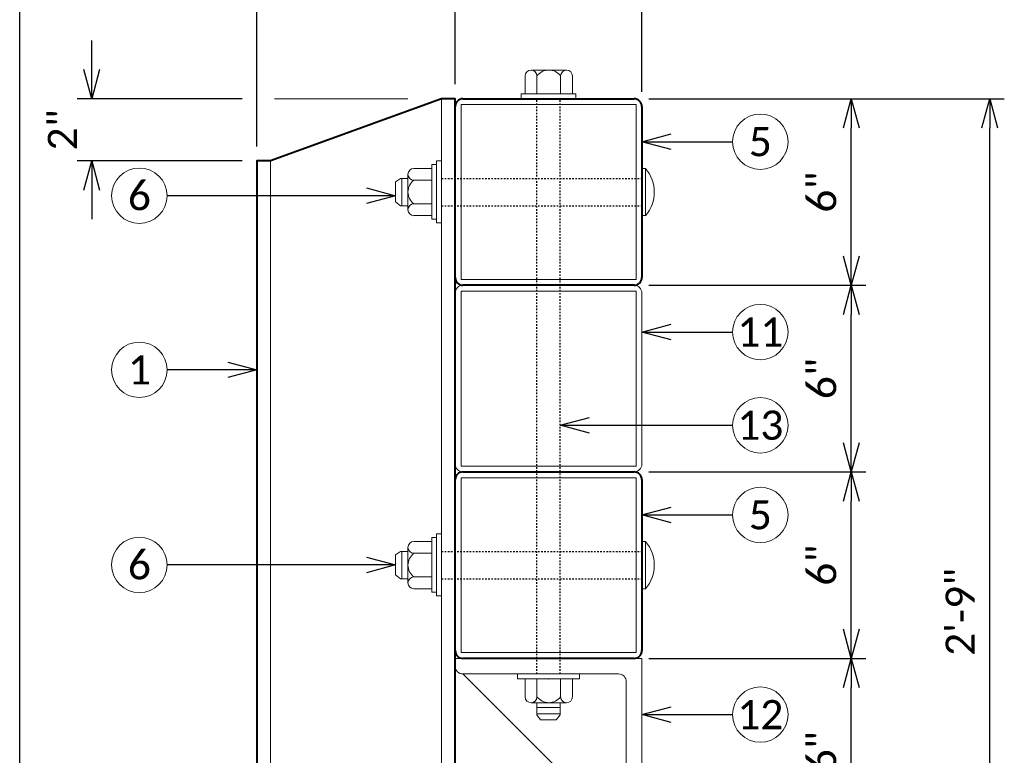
# Model space of a CAD drawing. Extents: x -1150 to 724, y -518 to -203.
# Tile 8 of 14: x 73 to 136, y -311 to -263. Entities that reach past the tile are written whole.
import ezdxf
from ezdxf import colors
from ezdxf.entities.mleader import LeaderData, LeaderLine
from ezdxf.math import Vec2, Vec3

# ---------------------------------------------------------------- set-up
doc = ezdxf.new("R2010")
doc.units = 0
doc.header["$MEASUREMENT"] = 0
doc.linetypes.add('Wisdot2', pattern=[0.125, 0.0625, -0.0625])
for name, color, linetype, lineweight in [('B_ANNO_DIM', 7, 'Continuous', 18), ('B_ANNO_SYMB', 7, 'Continuous', 18), ('B_ANNO_TEXT', 7, 'Continuous', 18), ('B_DETAIL_HIDDEN', 7, 'Wisdot2', 25), ('B_DETAIL_OBJ', 7, 'Continuous', 40), ('B_STEEL', 92, 'Continuous', 18), ('B_STEEL_BOLT', 3, 'Continuous', 18)]:
    doc.layers.add(name, color=color, linetype=linetype, lineweight=lineweight)
doc.styles.add('Annotative', font='calibri.ttf', dxfattribs={"height": 0.0625})
doc.styles.get("Standard").update_dxf_attribs({"font": 'calibri.ttf'})
doc.dimstyles.new('Annotative', dxfattribs={"dimscale": 0, "dimtxt": 0.0625, "dimasz": 0.0625, "dimexe": 0.03125, "dimexo": 0.03125, "dimgap": 0.03125, "dimtad": 1, "dimdec": 3, "dimzin": 3, "dimdsep": 46, "dimlunit": 4, "dimtxsty": 'Standard', "dimblk": 'OPEN30', "dimcen": 0.03125, "dimaunit": 1, "dimadec": 0, "dimazin": 3, "dimtfac": 0.75, "dimtdec": 3, "dimtofl": 0, "dimtmove": 0, "dimatfit": 3, "dimldrblk": 'OPEN30', "dimfxl": 1, "dimtfill": 1, "dimfrac": 1, "dimtolj": 1, "dimtzin": 0, "dimarcsym": 0})

# ---------------------------------------------------------------- blocks, each defined once
blk = doc.blocks.new('AnonymousCell')
at = {"layer": 'B_DETAIL_OBJ', "flags": 128}
for points in [[(-5.5, 5.999), (5.5, 5.999)], [(-6, -5.501), (-6, 5.499)], [(6, 5.499), (6, -5.501)], [(5.5, -6.001), (-5.5, -6.001)]]:
    blk.add_lwpolyline(points, dxfattribs=at)
at = {"layer": 'B_DETAIL_OBJ'}
for centre, start, end in [((-5.5, 5.499), 90, 180), ((5.5, 5.499), 0, 90), ((-5.5, -5.501), 180, 270), ((5.5, -5.501), 270, 0)]:
    blk.add_arc(centre, 0.5, start, end, dxfattribs=at)
at = {"layer": 'B_STEEL', "flags": 128}
blk.add_lwpolyline([(-5.625, 5.624), (5.625, 5.624), (5.625, -5.626), (-5.625, -5.626), (-5.625, 5.624)], dxfattribs=at)
blk = doc.blocks.new('AnonymousCell7')
at = {"layer": 'B_DETAIL_HIDDEN', "ltscale": 0.5}
for p, q in [((-5.358, 0.863), (7.517, 0.863)), ((-5.358, -0.894), (7.517, -0.894))]:
    blk.add_line(p, q, dxfattribs=at)
at = {"layer": 'B_STEEL_BOLT'}
for p, q in [((-5.678, 1.997), (-5.678, -1.997)), ((-5.678, 1.997), (-5.358, 1.997)), ((-7.142, 1.505), (-5.992, 1.505)), ((-5.997, -1.757), (-5.997, 1.758)), ((-5.997, 1.758), (-5.678, 1.758)), ((7.517, 1.502), (7.517, -1.533)), ((7.517, 1.502), (7.757, 1.502)), ((7.757, 1.502), (7.757, -1.533)), ((-8.314, 0.639), (-7.994, 0.863)), ((-8.314, -0.639), (-8.314, 0.639)), ((-7.994, 0.863), (-7.521, 0.863)), ((-7.914, -0.894), (-7.914, 0.863)), ((-7.521, -1.156), (-7.521, 1.125)), ((-7.142, 0.745), (-5.992, 0.745)), ((-8.314, -0.639), (-7.994, -0.894)), ((-7.994, -0.894), (-7.521, -0.894)), ((-7.142, -0.776), (-5.992, -0.776)), ((-7.142, -1.535), (-5.992, -1.535)), ((-5.997, -1.757), (-5.678, -1.757)), ((7.517, -1.533), (7.757, -1.533)), ((-5.678, -1.997), (-5.358, -1.997))]:
    blk.add_line(p, q, dxfattribs=at)
for centre, radius, start, end in [((-7.141, 1.125), 0.38, 90.0993, 269.90036), ((5.973, -0.019), 2.339, 319.55028, 40.44972), ((-6.571, -0.015), 0.951, 126.88978, 233.08634), ((-7.141, -1.156), 0.38, 90.0993, 269.90036)]:
    blk.add_arc(centre, radius, start, end, dxfattribs=at)
blk = doc.blocks.new('_Open30')
at = {"color": 0, "linetype": 'ByBlock', "lineweight": -2}
for p, q in [((-1, 0.268), (0, 0)), ((0, 0), (-1, -0.268)), ((0, 0), (-1, 0))]:
    blk.add_line(p, q, dxfattribs=at)
blk = doc.blocks.new('*D281')
at = {"layer": 'B_ANNO_DIM', "color": 0, "lineweight": -2, "transparency": 16777216}
for p, q in [((189.593, 239.715), (189.593, 247.965)), ((176.57, 237.84), (190.531, 237.84))]:
    blk.add_line(p, q, dxfattribs=at)
at = {"layer": 'Defpoints', "color": 0, "transparency": 16777216}
for p in [(189.593, 249.84), (189.593, 249.84), (175.632, 237.84)]:
    blk.add_point(p, dxfattribs=at)
at = {"layer": 'B_ANNO_DIM', "color": 0, "lineweight": -2, "transparency": 16777216, "xscale": 1.875, "yscale": 1.875, "zscale": 1.875}
for p, rotation in [((189.593, 249.84), 90), ((189.593, 237.84), 270)]:
    blk.add_blockref('_Open30', p, dxfattribs=dict(at, rotation=rotation))
at = {"layer": 'B_ANNO_DIM', "color": 0, "transparency": 16777216, "insert": (187.696, 243.84), "char_height": 1.875, "attachment_point": 5, "rotation": 90, "bg_fill": 3, "box_fill_scale": 1.25, "bg_fill_color": 256, "bg_fill_true_color": 13158600, "bg_fill_transparency": 0}
blk.add_mtext('\\A1;6"', dxfattribs=at)
blk = doc.blocks.new('*D267')
at = {"layer": 'B_ANNO_DIM', "color": 0, "lineweight": -2, "transparency": 16777216}
for p, q in [((189.593, 227.715), (189.593, 235.965)), ((176.57, 225.84), (190.531, 225.84))]:
    blk.add_line(p, q, dxfattribs=at)
at = {"layer": 'Defpoints', "color": 0, "transparency": 16777216}
for p in [(189.593, 237.84), (189.593, 237.84), (175.632, 225.84)]:
    blk.add_point(p, dxfattribs=at)
at = {"layer": 'B_ANNO_DIM', "color": 0, "lineweight": -2, "transparency": 16777216, "xscale": 1.875, "yscale": 1.875, "zscale": 1.875}
for p, rotation in [((189.593, 237.84), 90), ((189.593, 225.84), 270)]:
    blk.add_blockref('_Open30', p, dxfattribs=dict(at, rotation=rotation))
at = {"layer": 'B_ANNO_DIM', "color": 0, "transparency": 16777216, "insert": (187.696, 231.84), "char_height": 1.875, "attachment_point": 5, "rotation": 90, "bg_fill": 3, "box_fill_scale": 1.25, "bg_fill_color": 256, "bg_fill_true_color": 13158600, "bg_fill_transparency": 0}
blk.add_mtext('\\A1;6"', dxfattribs=at)
blk = doc.blocks.new('*D264')
at = {"layer": 'B_ANNO_DIM', "color": 0, "lineweight": -2, "transparency": 16777216}
for p, q in [((189.593, 215.715), (189.593, 223.965)), ((176.57, 213.84), (190.531, 213.84))]:
    blk.add_line(p, q, dxfattribs=at)
at = {"layer": 'Defpoints', "color": 0, "transparency": 16777216}
for p in [(189.593, 225.84), (189.593, 225.84), (175.632, 213.84)]:
    blk.add_point(p, dxfattribs=at)
at = {"layer": 'B_ANNO_DIM', "color": 0, "lineweight": -2, "transparency": 16777216, "xscale": 1.875, "yscale": 1.875, "zscale": 1.875}
for p, rotation in [((189.593, 225.84), 90), ((189.593, 213.84), 270)]:
    blk.add_blockref('_Open30', p, dxfattribs=dict(at, rotation=rotation))
at = {"layer": 'B_ANNO_DIM', "color": 0, "transparency": 16777216, "insert": (187.696, 219.84), "char_height": 1.875, "attachment_point": 5, "rotation": 90, "bg_fill": 3, "box_fill_scale": 1.25, "bg_fill_color": 256, "bg_fill_true_color": 13158600, "bg_fill_transparency": 0}
blk.add_mtext('\\A1;6"', dxfattribs=at)
blk = doc.blocks.new('*D269')
at = {"layer": 'B_ANNO_DIM', "color": 0, "lineweight": -2, "transparency": 16777216}
for p, q in [((136.132, 182.778), (136.132, 267.468)), ((176.132, 250.278), (176.132, 267.468)), ((138.007, 266.53), (174.257, 266.53))]:
    blk.add_line(p, q, dxfattribs=at)
at = {"layer": 'Defpoints', "color": 0, "transparency": 16777216}
for p in [(176.132, 266.53), (176.132, 249.34), (136.132, 181.84)]:
    blk.add_point(p, dxfattribs=at)
at = {"layer": 'B_ANNO_DIM', "color": 0, "lineweight": -2, "transparency": 16777216, "xscale": 1.875, "yscale": 1.875, "zscale": 1.875, "rotation": 180}
blk.add_blockref('_Open30', (136.132, 266.53), dxfattribs=at)
at = {"layer": 'B_ANNO_DIM', "color": 0, "lineweight": -2, "transparency": 16777216, "xscale": 1.875, "yscale": 1.875, "zscale": 1.875}
blk.add_blockref('_Open30', (176.132, 266.53), dxfattribs=at)
at = {"layer": 'B_ANNO_DIM', "color": 0, "transparency": 16777216, "insert": (156.132, 268.428), "char_height": 1.875, "attachment_point": 5, "bg_fill": 3, "box_fill_scale": 1.25, "bg_fill_color": 256, "bg_fill_true_color": 13158600, "bg_fill_transparency": 0}
blk.add_mtext('\\A1;1\'-8"', dxfattribs=at)
blk = doc.blocks.new('*D286')
at = {"layer": 'B_ANNO_DIM', "color": 0, "lineweight": -2, "transparency": 16777216}
for p, q in [((151.382, 246.778), (151.382, 259.545)), ((138.007, 258.607), (149.507, 258.607))]:
    blk.add_line(p, q, dxfattribs=at)
at = {"layer": 'Defpoints', "color": 0, "transparency": 16777216}
for p in [(136.132, 258.607), (151.382, 258.607), (151.382, 245.84)]:
    blk.add_point(p, dxfattribs=at)
at = {"layer": 'B_ANNO_DIM', "color": 0, "lineweight": -2, "transparency": 16777216, "xscale": 1.875, "yscale": 1.875, "zscale": 1.875, "rotation": 180}
blk.add_blockref('_Open30', (136.132, 258.607), dxfattribs=at)
at = {"layer": 'B_ANNO_DIM', "color": 0, "lineweight": -2, "transparency": 16777216, "xscale": 1.875, "yscale": 1.875, "zscale": 1.875}
blk.add_blockref('_Open30', (151.382, 258.607), dxfattribs=at)
at = {"layer": 'B_ANNO_DIM', "color": 0, "transparency": 16777216, "insert": (143.757, 260.98), "char_height": 1.875, "attachment_point": 5, "bg_fill": 3, "box_fill_scale": 1.25, "bg_fill_color": 256, "bg_fill_true_color": 13158600, "bg_fill_transparency": 0}
blk.add_mtext('\\A1;7{\\H0.75x;\\S5#8;}"', dxfattribs=at)
blk = doc.blocks.new('*D268')
at = {"layer": 'B_ANNO_DIM', "color": 0, "lineweight": -2, "transparency": 16777216}
for p, q in [((164.132, 250.778), (164.132, 259.545)), ((153.257, 258.607), (162.257, 258.607))]:
    blk.add_line(p, q, dxfattribs=at)
at = {"layer": 'Defpoints', "color": 0, "transparency": 16777216}
for p in [(151.382, 258.607), (164.132, 258.607), (164.132, 249.84)]:
    blk.add_point(p, dxfattribs=at)
at = {"layer": 'B_ANNO_DIM', "color": 0, "lineweight": -2, "transparency": 16777216, "xscale": 1.875, "yscale": 1.875, "zscale": 1.875, "rotation": 180}
blk.add_blockref('_Open30', (151.382, 258.607), dxfattribs=at)
at = {"layer": 'B_ANNO_DIM', "color": 0, "lineweight": -2, "transparency": 16777216, "xscale": 1.875, "yscale": 1.875, "zscale": 1.875}
blk.add_blockref('_Open30', (164.132, 258.607), dxfattribs=at)
at = {"layer": 'B_ANNO_DIM', "color": 0, "transparency": 16777216, "insert": (157.757, 260.999), "char_height": 1.875, "attachment_point": 5, "bg_fill": 3, "box_fill_scale": 1.25, "bg_fill_color": 256, "bg_fill_true_color": 13158600, "bg_fill_transparency": 0}
blk.add_mtext('\\A1;6{\\H0.75x;\\S3#8;}"', dxfattribs=at)
blk = doc.blocks.new('*D261')
at = {"layer": 'B_ANNO_DIM', "color": 0, "lineweight": -2, "transparency": 16777216}
for p, q in [((140.765, 251.715), (140.765, 253.59)), ((150.445, 249.84), (139.828, 249.84)), ((150.445, 245.84), (139.828, 245.84)), ((140.765, 243.965), (140.765, 242.09))]:
    blk.add_line(p, q, dxfattribs=at)
at = {"layer": 'Defpoints', "color": 0, "transparency": 16777216}
for p in [(140.765, 249.84), (151.382, 249.84), (151.382, 245.84)]:
    blk.add_point(p, dxfattribs=at)
at = {"layer": 'B_ANNO_DIM', "color": 0, "lineweight": -2, "transparency": 16777216, "xscale": 1.875, "yscale": 1.875, "zscale": 1.875}
for p, rotation in [((140.765, 249.84), 270), ((140.765, 245.84), 90)]:
    blk.add_blockref('_Open30', p, dxfattribs=dict(at, rotation=rotation))
at = {"layer": 'B_ANNO_DIM', "color": 0, "transparency": 16777216, "insert": (138.881, 247.84), "char_height": 1.875, "attachment_point": 5, "rotation": 90, "bg_fill": 3, "box_fill_scale": 1.25, "bg_fill_color": 256, "bg_fill_true_color": 13158600, "bg_fill_transparency": 0}
blk.add_mtext('\\A1;2"', dxfattribs=at)
blk = doc.blocks.new('*D276')
at = {"layer": 'B_ANNO_DIM', "color": 0, "lineweight": -2, "transparency": 16777216}
for p, q in [((176.57, 249.84), (199.432, 249.84)), ((198.495, 185.715), (198.495, 247.965)), ((177.07, 183.84), (199.432, 183.84))]:
    blk.add_line(p, q, dxfattribs=at)
at = {"layer": 'Defpoints', "color": 0, "transparency": 16777216}
for p in [(175.632, 249.84), (198.495, 249.84), (176.132, 183.84)]:
    blk.add_point(p, dxfattribs=at)
at = {"layer": 'B_ANNO_DIM', "color": 0, "lineweight": -2, "transparency": 16777216, "xscale": 1.875, "yscale": 1.875, "zscale": 1.875}
for p, rotation in [((198.495, 249.84), 90), ((198.495, 183.84), 270)]:
    blk.add_blockref('_Open30', p, dxfattribs=dict(at, rotation=rotation))
at = {"layer": 'B_ANNO_DIM', "color": 0, "transparency": 16777216, "insert": (196.597, 216.84), "char_height": 1.875, "attachment_point": 5, "rotation": 90, "bg_fill": 3, "box_fill_scale": 1.25, "bg_fill_color": 256, "bg_fill_true_color": 13158600, "bg_fill_transparency": 0}
blk.add_mtext('\\A1;2\'-9"', dxfattribs=at)
blk = doc.blocks.new('*D278')
at = {"layer": 'B_ANNO_DIM', "color": 0, "lineweight": -2, "transparency": 16777216}
for p, q in [((189.593, 203.715), (189.593, 211.965)), ((174.57, 201.84), (190.531, 201.84))]:
    blk.add_line(p, q, dxfattribs=at)
at = {"layer": 'Defpoints', "color": 0, "transparency": 16777216}
for p in [(189.593, 213.84), (189.593, 213.84), (173.632, 201.84)]:
    blk.add_point(p, dxfattribs=at)
at = {"layer": 'B_ANNO_DIM', "color": 0, "lineweight": -2, "transparency": 16777216, "xscale": 1.875, "yscale": 1.875, "zscale": 1.875}
for p, rotation in [((189.593, 213.84), 90), ((189.593, 201.84), 270)]:
    blk.add_blockref('_Open30', p, dxfattribs=dict(at, rotation=rotation))
at = {"layer": 'B_ANNO_DIM', "color": 0, "transparency": 16777216, "insert": (187.696, 207.84), "char_height": 1.875, "attachment_point": 5, "rotation": 90, "bg_fill": 3, "box_fill_scale": 1.25, "bg_fill_color": 256, "bg_fill_true_color": 13158600, "bg_fill_transparency": 0}
blk.add_mtext('\\A1;6"', dxfattribs=at)
blk = doc.blocks.new('AnonymousCell4')
at = {"layer": 'B_STEEL', "flags": 128}
for points in [[(-5.5, 5.999), (5.5, 5.999)], [(-6, -5.501), (-6, 5.499)], [(-5.625, 5.624), (5.625, 5.624), (5.625, -5.626), (-5.625, -5.626), (-5.625, 5.624)], [(6, 5.499), (6, -5.501)], [(5.5, -6.001), (-5.5, -6.001)]]:
    blk.add_lwpolyline(points, dxfattribs=at)
at = {"layer": 'B_STEEL'}
for centre, start, end in [((-5.5, 5.499), 90, 180), ((5.5, 5.499), 0, 90), ((-5.5, -5.501), 180, 270), ((5.5, -5.501), 270, 0)]:
    blk.add_arc(centre, 0.5, start, end, dxfattribs=at)
blk = doc.blocks.new('AnonymousCell5')
at = {"layer": 'B_STEEL'}
blk.add_line((5.001, -5.499), (-5.499, 5.001), dxfattribs=at)
at = {"layer": 'B_STEEL', "flags": 128}
for points in [[(-5.999, 5.501), (-5.999, 6.001), (6.001, 6.001), (6.001, -5.999), (5.501, -5.999)], [(4.501, 5.001), (-5.499, 5.001)], [(5.001, -5.499), (5.001, 4.501)]]:
    blk.add_lwpolyline(points, dxfattribs=at)
at = {"layer": 'B_STEEL'}
for centre, start, end in [((-5.499, 5.501), 180, 270), ((4.501, 4.501), 0, 90), ((5.501, -5.499), 180, 270)]:
    blk.add_arc(centre, 0.5, start, end, dxfattribs=at)
blk = doc.blocks.new('AnonymousCell8')
at = {"layer": 'B_DETAIL_HIDDEN', "ltscale": 0.5}
for p, q in [((-0.75, -17.945), (-0.75, 19.055)), ((0.75, -17.945), (0.75, 19.055))]:
    blk.add_line(p, q, dxfattribs=at)
at = {"layer": 'B_STEEL_BOLT'}
for p, q in [((1.156, 20.899), (-1.125, 20.899)), ((-1.505, 20.52), (-1.505, 19.369)), ((-0.745, 20.52), (-0.745, 19.369)), ((0.776, 20.52), (0.776, 19.37)), ((1.536, 20.52), (1.536, 19.37)), ((1.757, 19.375), (-1.757, 19.375)), ((-1.757, 19.375), (-1.757, 19.055)), ((-1.757, 19.055), (1.757, 19.055)), ((1.757, 19.375), (1.757, 19.055)), ((-1.997, -18.264), (-1.997, -17.945)), ((-1.997, -17.945), (1.997, -17.945)), ((-1.997, -18.264), (1.997, -18.264)), ((-1.505, -19.414), (-1.505, -18.264)), ((-0.745, -19.414), (-0.745, -18.264)), ((0.776, -19.415), (0.776, -18.264)), ((1.536, -19.415), (1.536, -18.264)), ((1.997, -18.264), (1.997, -17.945)), ((1.156, -19.794), (-1.125, -19.794)), ((-0.75, -20.581), (-0.75, -19.794)), ((0.75, -20.101), (-0.75, -20.101)), ((0.75, -20.581), (0.75, -19.794)), ((0.75, -20.501), (-0.75, -20.501)), ((-0.526, -20.9), (-0.75, -20.581)), ((0.494, -20.9), (0.75, -20.581)), ((0.494, -20.9), (-0.526, -20.9))]:
    blk.add_line(p, q, dxfattribs=at)
for centre, radius, start, end in [((-1.125, 20.519), 0.38, 0.09964, 179.9007), ((0.016, 19.949), 0.951, 36.91366, 143.11022), ((1.156, 20.519), 0.38, 0.09964, 179.9007), ((-1.125, -19.414), 0.38, 180.0993, 359.90036), ((0.016, -18.843), 0.951, 216.88978, 323.08634), ((1.156, -19.414), 0.38, 180.0993, 359.90036)]:
    blk.add_arc(centre, radius, start, end, dxfattribs=at)
for p in [(0, 19.055), (0, -18.264)]:
    blk.add_point(p, dxfattribs=at)
blk = doc.blocks.new('*U259')
at = {"layer": 'B_DETAIL_OBJ', "flags": 128}
blk.add_lwpolyline([(164.13205, 186.34041), (164.13205, 249.84041), (163.25705, 249.84041), (152.25705, 245.84041), (151.38205, 245.84041), (151.38205, 186.34041)], dxfattribs=at)
at = {"layer": 'B_STEEL'}
for p, q in [((163.25705, 249.84041), (163.25705, 186.34041)), ((152.25705, 245.84041), (152.25705, 186.34041))]:
    blk.add_line(p, q, dxfattribs=at)
for name, p in [('AnonymousCell', (170.13174, 243.84097)), ('AnonymousCell7', (168.61505, 243.85601)), ('AnonymousCell', (170.13174, 219.84097)), ('AnonymousCell7', (168.61505, 219.85601))]:
    blk.add_blockref(name, p)
at = {"layer": 'B_ANNO_DIM'}
dim = blk.add_linear_dim(base=(189.5933, 249.84041), p1=(175.63205, 237.84041), p2=(189.5933, 249.84041), angle=90, dimstyle='Annotative', override={"dimlfac": 0.5}, dxfattribs=at)
dim.commit()
dim.dimension.update_dxf_attribs({"geometry": '*D281', "text_midpoint": (187.69594, 243.84041)})
at = {"layer": 'B_ANNO_SYMB'}
blk.add_circle((183.74621, 247.07126), 1.78191, dxfattribs=at)
at = {"layer": 'B_ANNO_TEXT', "insert": (183.74621, 247.07126), "char_height": 1.875, "width": 4.4547783, "attachment_point": 5, "style": 'Annotative'}
blk.add_mtext('5', dxfattribs=at)
at = {"layer": 'B_ANNO_DIM'}
dim = blk.add_linear_dim(base=(189.5933, 237.84041), p1=(175.63205, 225.84041), p2=(189.5933, 237.84041), angle=90, dimstyle='Annotative', override={"dimlfac": 0.5}, dxfattribs=at)
dim.commit()
dim.dimension.update_dxf_attribs({"geometry": '*D267', "text_midpoint": (187.69594, 231.84041)})
ml = blk.add_multileader_mtext('Standard', dxfattribs=at)
ml.set_content('', color=256)
ml.set_leader_properties()
ml.set_arrow_properties(name='OPEN30')
ml.build(insert=Vec2(0, 0))
ml.multileader.update_dxf_attribs({"text_right_attachment_type": 3, "dogleg_length": 0.0625, "arrow_head_size": 1.875, "scale": 30})
ctx = ml.context
ctx.base_point, ctx.scale, ctx.char_height, ctx.arrow_head_size, ctx.landing_gap_size, ctx.plane_origin = Vec3(181.9643, 247.07126), 30, 1.875, 1.875, 0.9375, Vec3(176.13205, 247.07126)
ctx.right_attachment = 3
notes = []
notes.append((ctx, [(0, (1, 1, 0), (180.0893, 247.07126), (1, 0), 1.875, [(0, [(176.13205, 247.07126), (179.97689, 247.07126), (180.05183, 247.07126)], 0, [])])]))
ctx.mtext.insert, ctx.mtext.flow_direction = Vec3(182.9018, 248.00876), 5
for ctx, leaders in notes:
    for number, flags, end, landing, length, lines in leaders:
        leader = LeaderData()
        leader.index, (leader.has_last_leader_line, leader.has_dogleg_vector, leader.attachment_direction) = number, flags
        leader.last_leader_point, leader.dogleg_vector, leader.dogleg_length = Vec3(end), Vec3(landing), length
        for number, points, colour, breaks in lines:
            line = LeaderLine()
            line.index, line.vertices, line.color, line.breaks = number, Vec3.list(points), colors.encode_raw_color(colour), breaks
            leader.lines.append(line)
        ctx.leaders.append(leader)
dim = blk.add_linear_dim(base=(189.5933, 225.84041), p1=(175.63205, 213.84041), p2=(189.5933, 225.84041), angle=90, dimstyle='Annotative', override={"dimlfac": 0.5}, dxfattribs=at)
dim.commit()
dim.dimension.update_dxf_attribs({"geometry": '*D264', "text_midpoint": (187.69594, 219.84041)})
at = {"layer": 'B_ANNO_SYMB'}
blk.add_circle((183.74621, 223.07126), 1.78191, dxfattribs=at)
at = {"layer": 'B_ANNO_TEXT', "insert": (183.74621, 223.07126), "char_height": 1.875, "width": 4.4547783, "attachment_point": 5, "style": 'Annotative'}
blk.add_mtext('5', dxfattribs=at)
at = {"layer": 'B_ANNO_DIM'}
ml = blk.add_multileader_mtext('Standard', dxfattribs=at)
ml.set_content('', color=256)
ml.set_leader_properties()
ml.set_arrow_properties(name='OPEN30')
ml.build(insert=Vec2(0, 0))
ml.multileader.update_dxf_attribs({"text_right_attachment_type": 3, "dogleg_length": 0.0625, "arrow_head_size": 1.875, "scale": 30})
ctx = ml.context
ctx.base_point, ctx.scale, ctx.char_height, ctx.arrow_head_size, ctx.landing_gap_size, ctx.plane_origin = Vec3(181.9643, 223.07126), 30, 1.875, 1.875, 0.9375, Vec3(176.13205, 223.07126)
ctx.right_attachment = 3
notes = []
notes.append((ctx, [(0, (1, 1, 0), (180.0893, 223.07126), (1, 0), 1.875, [(0, [(176.13205, 223.07126), (179.97689, 223.07126), (180.05183, 223.07126)], 0, [])])]))
ctx.mtext.insert, ctx.mtext.flow_direction = Vec3(182.9018, 224.00876), 5
for ctx, leaders in notes:
    for number, flags, end, landing, length, lines in leaders:
        leader = LeaderData()
        leader.index, (leader.has_last_leader_line, leader.has_dogleg_vector, leader.attachment_direction) = number, flags
        leader.last_leader_point, leader.dogleg_vector, leader.dogleg_length = Vec3(end), Vec3(landing), length
        for number, points, colour, breaks in lines:
            line = LeaderLine()
            line.index, line.vertices, line.color, line.breaks = number, Vec3.list(points), colors.encode_raw_color(colour), breaks
            leader.lines.append(line)
        ctx.leaders.append(leader)
dim = blk.add_linear_dim(base=(176.13205, 266.53035), p1=(136.13205, 181.84041), p2=(176.13205, 249.34041), dimstyle='Annotative', override={"dimlfac": 0.5}, dxfattribs=at)
dim.commit()
dim.dimension.update_dxf_attribs({"geometry": '*D269', "text_midpoint": (156.13205, 268.42842)})
at = {"layer": 'B_ANNO_SYMB'}
for centre in [(143.82619, 232.40272), (143.82619, 219.85639)]:
    blk.add_circle(centre, 1.78191, dxfattribs=at)
at = {"layer": 'B_ANNO_TEXT', "char_height": 1.875, "width": 4.4547783, "attachment_point": 5, "style": 'Annotative'}
for s, insert in [('1', (143.82619, 232.40272)), ('6', (143.82619, 219.85639))]:
    blk.add_mtext(s, dxfattribs=dict(at, insert=insert))
at = {"layer": 'B_ANNO_DIM'}
dim = blk.add_linear_dim(base=(151.38205, 258.60721), p1=(136.13205, 258.60721), p2=(151.38205, 245.84041), dimstyle='Annotative', override={"dimlfac": 0.5}, dxfattribs=at)
dim.commit()
dim.dimension.update_dxf_attribs({"geometry": '*D286', "text_midpoint": (143.75705, 260.97963)})
dim = blk.add_linear_dim(base=(198.49467, 249.84041), p1=(176.13205, 183.84041), p2=(175.63205, 249.84041), angle=90, dimstyle='Annotative', override={"dimlfac": 0.5}, dxfattribs=at)
dim.commit()
dim.dimension.update_dxf_attribs({"geometry": '*D276', "text_midpoint": (196.59659, 216.84041)})
ml = blk.add_multileader_mtext('Standard', dxfattribs=at)
ml.set_content('', color=256)
ml.set_leader_properties()
ml.set_arrow_properties(name='OPEN30')
ml.build(insert=Vec2(0, 0))
ml.multileader.update_dxf_attribs({"text_right_attachment_type": 3, "dogleg_length": 0.0625, "arrow_head_size": 1.875, "scale": 30})
ctx = ml.context
ctx.base_point, ctx.scale, ctx.char_height, ctx.arrow_head_size, ctx.landing_gap_size, ctx.plane_origin = Vec3(143.7331, 232.40272), 30, 1.875, 1.875, 0.9375, Vec3(151.44034, 232.40272)
ctx.right_attachment = 3
notes = []
notes.append((ctx, [(0, (1, 1, 0), (147.4831, 232.40272), (-1, 0), 1.875, [(0, [(151.38205, 232.40272), (147.5955, 232.40272), (147.52057, 232.40272)], 0, [])])]))
ctx.mtext.insert, ctx.mtext.flow_direction = Vec3(144.6706, 233.34022), 5
ml = blk.add_multileader_mtext('Standard', dxfattribs=at)
ml.set_content('', color=256)
ml.set_leader_properties()
ml.set_arrow_properties(name='OPEN30')
ml.build(insert=Vec2(0, 0))
ml.multileader.update_dxf_attribs({"text_right_attachment_type": 3, "dogleg_length": 0.0625, "arrow_head_size": 1.875, "scale": 30})
ctx = ml.context
ctx.base_point, ctx.scale, ctx.char_height, ctx.arrow_head_size, ctx.landing_gap_size, ctx.plane_origin = Vec3(143.7331, 219.85639), 30, 1.875, 1.875, 0.9375, Vec3(151.44034, 219.85639)
ctx.right_attachment = 3
notes.append((ctx, [(0, (1, 1, 0), (147.4831, 219.85639), (-1, 0), 1.875, [(0, [(160.30144, 219.85639), (147.5955, 219.85639), (147.52057, 219.85639)], 0, [])])]))
ctx.mtext.insert, ctx.mtext.flow_direction = Vec3(144.6706, 220.79389), 5
for ctx, leaders in notes:
    for number, flags, end, landing, length, lines in leaders:
        leader = LeaderData()
        leader.index, (leader.has_last_leader_line, leader.has_dogleg_vector, leader.attachment_direction) = number, flags
        leader.last_leader_point, leader.dogleg_vector, leader.dogleg_length = Vec3(end), Vec3(landing), length
        for number, points, colour, breaks in lines:
            line = LeaderLine()
            line.index, line.vertices, line.color, line.breaks = number, Vec3.list(points), colors.encode_raw_color(colour), breaks
            leader.lines.append(line)
        ctx.leaders.append(leader)
dim = blk.add_linear_dim(base=(164.13205, 258.60721), p1=(151.38205, 258.60721), p2=(164.13205, 249.84041), dimstyle='Annotative', override={"dimlfac": 0.5}, dxfattribs=at)
dim.commit()
dim.dimension.update_dxf_attribs({"geometry": '*D268', "text_midpoint": (157.75705, 260.99928)})
dim = blk.add_linear_dim(base=(189.5933, 213.84041), p1=(173.63205, 201.84041), p2=(189.5933, 213.84041), angle=90, dimstyle='Annotative', override={"dimlfac": 0.5}, dxfattribs=at)
dim.commit()
dim.dimension.update_dxf_attribs({"geometry": '*D278', "text_midpoint": (187.69594, 207.84041)})
blk.add_line((161.08375, 249.84041), (152.50918, 249.84041), dxfattribs=at)
dim = blk.add_linear_dim(base=(140.7652, 249.84041), p1=(151.38205, 245.84041), p2=(151.38205, 249.84041), angle=90, dimstyle='Annotative', override={"dimlfac": 0.5}, dxfattribs=at)
dim.commit()
dim.dimension.update_dxf_attribs({"geometry": '*D261', "text_midpoint": (140.7652, 247.84041), "dimtype": 160})
at = {"layer": 'B_ANNO_SYMB'}
blk.add_circle((143.82619, 243.60278), 1.78191, dxfattribs=at)
at = {"layer": 'B_ANNO_TEXT', "insert": (143.82619, 243.60278), "char_height": 1.875, "width": 4.4547783, "attachment_point": 5, "style": 'Annotative'}
blk.add_mtext('6', dxfattribs=at)
at = {"layer": 'B_ANNO_DIM'}
ml = blk.add_multileader_mtext('Standard', dxfattribs=at)
ml.set_content('', color=256)
ml.set_leader_properties()
ml.set_arrow_properties(name='OPEN30')
ml.build(insert=Vec2(0, 0))
ml.multileader.update_dxf_attribs({"text_right_attachment_type": 3, "dogleg_length": 0.0625, "arrow_head_size": 1.875, "scale": 30})
ctx = ml.context
ctx.base_point, ctx.scale, ctx.char_height, ctx.arrow_head_size, ctx.landing_gap_size, ctx.plane_origin = Vec3(143.7331, 243.60278), 30, 1.875, 1.875, 0.9375, Vec3(151.44034, 243.60278)
ctx.right_attachment = 3
notes = []
notes.append((ctx, [(0, (1, 1, 0), (147.4831, 243.60278), (-1, 0), 1.875, [(0, [(160.30144, 243.60278), (147.5955, 243.60278), (147.52057, 243.60278)], 0, [])])]))
ctx.mtext.insert, ctx.mtext.flow_direction = Vec3(144.6706, 244.54028), 5
for ctx, leaders in notes:
    for number, flags, end, landing, length, lines in leaders:
        leader = LeaderData()
        leader.index, (leader.has_last_leader_line, leader.has_dogleg_vector, leader.attachment_direction) = number, flags
        leader.last_leader_point, leader.dogleg_vector, leader.dogleg_length = Vec3(end), Vec3(landing), length
        for number, points, colour, breaks in lines:
            line = LeaderLine()
            line.index, line.vertices, line.color, line.breaks = number, Vec3.list(points), colors.encode_raw_color(colour), breaks
            leader.lines.append(line)
        ctx.leaders.append(leader)
blk = doc.blocks.new('*U99')
at = {"layer": 'B_ANNO_SYMB'}
for centre in [(183.74621, 234.83449), (183.74621, 228.83432), (183.74621, 210.22619)]:
    blk.add_circle(centre, 1.78191, dxfattribs=at)
for name, p in [('AnonymousCell8', (170.13205, 230.78501)), ('AnonymousCell4', (170.13174, 231.84097)), ('AnonymousCell5', (170.13116, 207.83954))]:
    blk.add_blockref(name, p)
at = {"layer": 'B_ANNO_TEXT', "char_height": 1.875, "width": 4.4547783, "attachment_point": 5, "style": 'Annotative'}
for s, insert in [('11', (183.74621, 234.83449)), ('13', (183.74621, 228.83432)), ('12', (183.74621, 210.22619))]:
    blk.add_mtext(s, dxfattribs=dict(at, insert=insert))
at = {"layer": 'B_ANNO_DIM'}
ml = blk.add_multileader_mtext('Standard', dxfattribs=at)
ml.set_content('', color=256)
ml.set_leader_properties()
ml.set_arrow_properties(name='OPEN30')
ml.build(insert=Vec2(0, 0))
ml.multileader.update_dxf_attribs({"text_right_attachment_type": 3, "dogleg_length": 0.0625, "arrow_head_size": 1.875, "scale": 30})
ctx = ml.context
ctx.base_point, ctx.scale, ctx.char_height, ctx.arrow_head_size, ctx.landing_gap_size, ctx.plane_origin = Vec3(181.9643, 234.83449), 30, 1.875, 1.875, 0.9375, Vec3(176.13205, 234.83449)
ctx.right_attachment = 3
notes = []
notes.append((ctx, [(0, (1, 1, 0), (180.0893, 234.83449), (1, 0), 1.875, [(0, [(176.13205, 234.83449), (179.97689, 234.83449), (180.05183, 234.83449)], 0, [])])]))
ctx.mtext.insert, ctx.mtext.flow_direction = Vec3(182.9018, 235.77199), 5
ml = blk.add_multileader_mtext('Standard', dxfattribs=at)
ml.set_content('', color=256)
ml.set_leader_properties()
ml.set_arrow_properties(name='OPEN30')
ml.build(insert=Vec2(0, 0))
ml.multileader.update_dxf_attribs({"text_right_attachment_type": 3, "dogleg_length": 0.0625, "arrow_head_size": 1.875, "scale": 30})
ctx = ml.context
ctx.base_point, ctx.scale, ctx.char_height, ctx.arrow_head_size, ctx.landing_gap_size, ctx.plane_origin = Vec3(181.9643, 228.83432), 30, 1.875, 1.875, 0.9375, Vec3(176.13205, 228.83432)
ctx.right_attachment = 3
notes.append((ctx, [(0, (1, 1, 0), (180.0893, 228.83432), (1, 0), 1.875, [(0, [(170.88205, 228.83432), (179.97689, 228.83432), (180.05183, 228.83432)], 0, [])])]))
ctx.mtext.insert, ctx.mtext.flow_direction = Vec3(182.9018, 229.77182), 5
ml = blk.add_multileader_mtext('Standard', dxfattribs=at)
ml.set_content('', color=256)
ml.set_leader_properties()
ml.set_arrow_properties(name='OPEN30')
ml.build(insert=Vec2(0, 0))
ml.multileader.update_dxf_attribs({"text_right_attachment_type": 3, "dogleg_length": 0.0625, "arrow_head_size": 1.875, "scale": 30})
ctx = ml.context
ctx.base_point, ctx.scale, ctx.char_height, ctx.arrow_head_size, ctx.landing_gap_size, ctx.plane_origin = Vec3(181.9643, 210.22619), 30, 1.875, 1.875, 0.9375, Vec3(176.13205, 210.22619)
ctx.right_attachment = 3
notes.append((ctx, [(0, (1, 1, 0), (180.0893, 210.22619), (1, 0), 1.875, [(0, [(176.13205, 210.22619), (179.97689, 210.22619), (180.05183, 210.22619)], 0, [])])]))
ctx.mtext.insert, ctx.mtext.flow_direction = Vec3(182.9018, 211.16369), 5
for ctx, leaders in notes:
    for number, flags, end, landing, length, lines in leaders:
        leader = LeaderData()
        leader.index, (leader.has_last_leader_line, leader.has_dogleg_vector, leader.attachment_direction) = number, flags
        leader.last_leader_point, leader.dogleg_vector, leader.dogleg_length = Vec3(end), Vec3(landing), length
        for number, points, colour, breaks in lines:
            line = LeaderLine()
            line.index, line.vertices, line.color, line.breaks = number, Vec3.list(points), colors.encode_raw_color(colour), breaks
            leader.lines.append(line)
        ctx.leaders.append(leader)

msp = doc.modelspace()

# ---------------------------------------------------------------- block references
msp.add_blockref('*U259', (-62.953, -518.339))

# ---------------------------------------------------------------- next in the draw order: block references
msp.add_blockref('*U99', (-62.953, -518.339))

doc.saveas('drawing.dxf')
